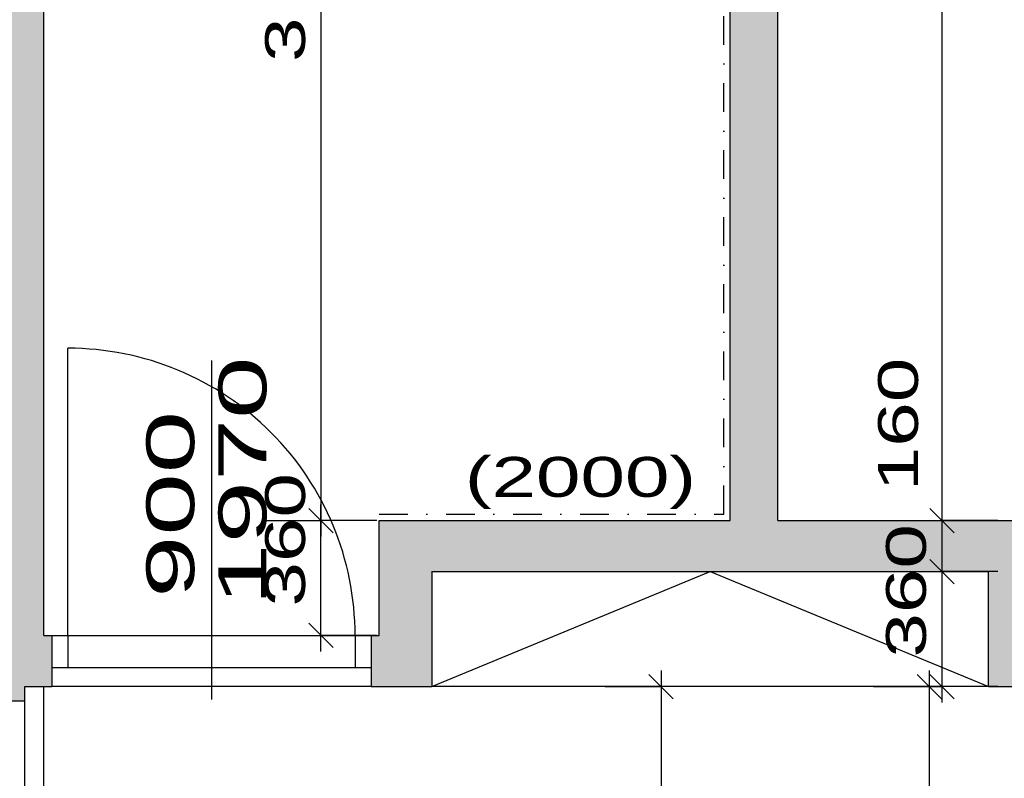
# Model space of a CAD drawing. Extents: x -196363 to 398972, y -489949 to -260582.
# Tile 151 of 256: x 172389 to 175474, y -375035 to -372659. Entities that reach past the tile are written whole.
import ezdxf

# ---------------------------------------------------------------- set-up
doc = ezdxf.new("R2010")
doc.units = 0
doc.header["$MEASUREMENT"] = 0
doc.linetypes.add('DOTDASH', pattern=[1, 0.3, -0.2, 0, -0.2, 0.3])
for name, color, linetype in [('bourani', 15, 'Continuous'), ('koty', 1, 'Continuous'), ('srafbourani', 15, 'Continuous')]:
    doc.layers.add(name, color=color, linetype=linetype)
doc.styles.add('SPIRITTXTSTYLE1', font='ROMAN')
doc.linetypes.add('CERCH2', pattern='A,0,-1,[17,dur+dsp vaclavov.shx,S=0.003401,R=0,X=-1,Y=0],0', length=1)
doc.dimstyles.new('SPIRITSTYLE26', dxfattribs={"dimtxt": 125, "dimasz": 12.7, "dimexe": 175, "dimexo": -175, "dimgap": 50, "dimtad": 1, "dimdec": 3, "dimzin": 0, "dimdsep": 46, "dimlunit": 7, "dimtxsty": 'SPIRITTXTSTYLE1', "dimblk1": '_TICKMARKS26', "dimblk2": '_TICKMARKS26', "dimsah": 1, "dimcen": 0.09, "dimdle": 50, "dimclrd": 1, "dimclre": 1, "dimclrt": 1, "dimadec": 0, "dimazin": 0, "dimtfac": 1, "dimtdec": 4, "dimtofl": 0, "dimtmove": 1, "dimatfit": 0, "dimfxl": 0, "dimtolj": 1, "dimtzin": 0, "dimarcsym": 0})
doc.dimstyles.new('SPIRITSTYLE402', dxfattribs={"dimtxt": 125, "dimasz": 12.7, "dimexe": 175, "dimexo": 945.97345, "dimgap": 50, "dimtad": 1, "dimdec": 3, "dimzin": 0, "dimdsep": 46, "dimlunit": 7, "dimtxsty": 'SPIRITTXTSTYLE1', "dimblk1": '_TICKMARKS402', "dimblk2": '_TICKMARKS402', "dimsah": 1, "dimcen": 0.09, "dimdle": 50, "dimclrd": 1, "dimclre": 1, "dimclrt": 1, "dimadec": 0, "dimazin": 0, "dimtfac": 1, "dimtdec": 4, "dimtofl": 0, "dimtmove": 1, "dimatfit": 0, "dimfxl": 0, "dimtolj": 1, "dimtzin": 0, "dimarcsym": 0})
doc.dimstyles.new('SPIRITSTYLE403', dxfattribs={"dimtxt": 125, "dimasz": 12.7, "dimexe": 175, "dimexo": 10.935936, "dimgap": 50, "dimtad": 1, "dimdec": 3, "dimzin": 0, "dimdsep": 46, "dimlunit": 7, "dimtxsty": 'SPIRITTXTSTYLE1', "dimblk1": '_TICKMARKS403', "dimblk2": '_TICKMARKS403', "dimsah": 1, "dimcen": 0.09, "dimdle": 50, "dimclrd": 1, "dimclre": 1, "dimclrt": 1, "dimadec": 0, "dimazin": 0, "dimtfac": 1, "dimtdec": 4, "dimtofl": 0, "dimtmove": 1, "dimatfit": 0, "dimfxl": 0, "dimtolj": 1, "dimtzin": 0, "dimarcsym": 0})
doc.dimstyles.new('SPIRITSTYLE414', dxfattribs={"dimtxt": 125, "dimasz": 12.7, "dimexe": 175, "dimexo": 338.903503, "dimgap": 50, "dimtad": 1, "dimdec": 3, "dimzin": 0, "dimdsep": 46, "dimlunit": 7, "dimtxsty": 'SPIRITTXTSTYLE1', "dimblk1": '_TICKMARKS414', "dimblk2": '_TICKMARKS414', "dimsah": 1, "dimcen": 0.09, "dimdle": 50, "dimclrd": 1, "dimclre": 1, "dimclrt": 1, "dimadec": 0, "dimazin": 0, "dimtfac": 1, "dimtdec": 4, "dimtofl": 0, "dimtmove": 1, "dimatfit": 0, "dimfxl": 0, "dimtolj": 1, "dimtzin": 0, "dimarcsym": 0})
doc.dimstyles.new('SPIRITSTYLE416', dxfattribs={"dimtxt": 125, "dimasz": 12.7, "dimexe": 175, "dimexo": 6.867968, "dimgap": 50, "dimtad": 1, "dimdec": 3, "dimzin": 0, "dimdsep": 46, "dimlunit": 7, "dimtxsty": 'SPIRITTXTSTYLE1', "dimblk1": '_TICKMARKS416', "dimblk2": '_TICKMARKS416', "dimsah": 1, "dimcen": 0.09, "dimdle": 50, "dimclrd": 1, "dimclre": 1, "dimclrt": 1, "dimadec": 0, "dimazin": 0, "dimtfac": 1, "dimtdec": 4, "dimtofl": 0, "dimtmove": 1, "dimatfit": 0, "dimfxl": 0, "dimtolj": 1, "dimtzin": 0, "dimarcsym": 0})
doc.dimstyles.new('SPIRITSTYLE417', dxfattribs={"dimtxt": 125, "dimasz": 12.7, "dimexe": 175, "dimexo": 1106.856689, "dimgap": 50, "dimtad": 1, "dimdec": 3, "dimzin": 0, "dimdsep": 46, "dimlunit": 7, "dimtxsty": 'SPIRITTXTSTYLE1', "dimblk1": '_TICKMARKS417', "dimblk2": '_TICKMARKS417', "dimsah": 1, "dimcen": 0.09, "dimdle": 50, "dimclrd": 1, "dimclre": 1, "dimclrt": 1, "dimadec": 0, "dimazin": 0, "dimtfac": 1, "dimtdec": 4, "dimtofl": 0, "dimtmove": 1, "dimatfit": 0, "dimfxl": 0, "dimtolj": 1, "dimtzin": 0, "dimarcsym": 0})
pattern_1 = [(45.000008, (858026.688, -24615.152), (-8.41899395, 25.25696945), [0, -23.8125])]

# ---------------------------------------------------------------- blocks, each defined once
blk = doc.blocks.new('_TICKMARKS402')
at = {"color": 1, "linetype": 'Continuous'}
blk.add_line((-3, -3), (3, 3), dxfattribs=at)
blk = doc.blocks.new('*D1032')
at = {"color": 1, "linetype": 'Continuous', "ltscale": 300}
for p, q in [((174398.734375, -374697.875, 1723.800049), (174398.734375, -376382.875, 1723.800049)), ((174223.734375, -374747.875, 1723.800049), (174398.734375, -374747.875, 1723.800049)), ((174573.734375, -374747.875, 1723.800049), (174398.734375, -374747.875, 1723.800049)), ((174223.734375, -376332.875, 1723.800049), (174398.734375, -376332.875, 1723.800049)), ((174573.734375, -376332.875, 1723.800049), (174398.734375, -376332.875, 1723.800049))]:
    blk.add_line(p, q, dxfattribs=at)
at = {"color": 1, "linetype": 'Continuous', "ltscale": 300, "xscale": 12.69999980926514, "yscale": 12.69999980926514, "zscale": 12.69999980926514}
for p, rotation in [((174398.734375, -374747.875, 1723.800049), 90.00000250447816), ((174398.734375, -376332.875, 1723.800049), -90.00000250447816)]:
    blk.add_blockref('_TICKMARKS402', p, dxfattribs=dict(at, rotation=rotation))
at = {"color": 1, "linetype": 'Continuous', "ltscale": 300, "style": 'SPIRITTXTSTYLE1', "width": 1.5}
blk.add_text('1585', height=125, rotation=450.000019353, dxfattribs=at).set_placement((174348.71875, -375653.46875, 1723.800049))
blk = doc.blocks.new('_TICKMARKS403')
at = {"color": 1, "linetype": 'Continuous'}
blk.add_line((-3, -3), (3, 3), dxfattribs=at)
blk = doc.blocks.new('*D1033')
at = {"color": 1, "linetype": 'Continuous', "ltscale": 300}
for p, q in [((175238.765625, -374697.875, 1723.800049), (175238.765625, -384322.875, 1723.800049)), ((175063.765625, -374747.875, 1723.800049), (175238.765625, -374747.875, 1723.800049)), ((175413.765625, -374747.875, 1723.800049), (175238.765625, -374747.875, 1723.800049)), ((175063.765625, -384272.875, 1723.800049), (175238.765625, -384272.875, 1723.800049)), ((175413.765625, -384272.875, 1723.800049), (175238.765625, -384272.875, 1723.800049))]:
    blk.add_line(p, q, dxfattribs=at)
at = {"color": 1, "linetype": 'Continuous', "ltscale": 300, "xscale": 12.69999980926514, "yscale": 12.69999980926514, "zscale": 12.69999980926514}
for p, rotation in [((175238.765625, -374747.875, 1723.800049), 90.00000250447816), ((175238.765625, -384272.875, 1723.800049), -90.00000250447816)]:
    blk.add_blockref('_TICKMARKS403', p, dxfattribs=dict(at, rotation=rotation))
at = {"color": 1, "linetype": 'Continuous', "ltscale": 300, "style": 'SPIRITTXTSTYLE1', "width": 1.5}
blk.add_text('9525', height=125, rotation=450.000019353, dxfattribs=at).set_placement((175188.765625, -379629.40625, 1723.800049))
blk = doc.blocks.new('_TICKMARKS414')
at = {"color": 1, "linetype": 'Continuous'}
blk.add_line((-3, -3), (3, 3), dxfattribs=at)
blk = doc.blocks.new('*D1073')
at = {"color": 1, "linetype": 'Continuous', "ltscale": 300}
for p, q in [((175278.609375, -370407.875, 1723.800049), (175278.609375, -374277.90625, 1723.800049)), ((175103.609375, -370457.875, 1723.800049), (175278.609375, -370457.875, 1723.800049)), ((175453.59375, -370457.875, 1723.800049), (175278.609375, -370457.875, 1723.800049)), ((175103.609375, -374227.90625, 1723.800049), (175278.609375, -374227.90625, 1723.800049)), ((175453.59375, -374227.90625, 1723.800049), (175278.609375, -374227.90625, 1723.800049))]:
    blk.add_line(p, q, dxfattribs=at)
at = {"color": 1, "linetype": 'Continuous', "ltscale": 300, "xscale": 12.69999980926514, "yscale": 12.69999980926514, "zscale": 12.69999980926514}
for p, rotation in [((175278.609375, -370457.875, 1723.800049), 90.00000250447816), ((175278.609375, -374227.90625, 1723.800049), -90.00000250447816)]:
    blk.add_blockref('_TICKMARKS414', p, dxfattribs=dict(at, rotation=rotation))
at = {"color": 1, "linetype": 'Continuous', "ltscale": 300, "style": 'SPIRITTXTSTYLE1', "width": 1.5}
blk.add_text('3770', height=125, rotation=450.000019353, dxfattribs=at).set_placement((175228.59375, -372461.9375, 1723.800049))
blk = doc.blocks.new('_TICKMARKS26')
at = {"color": 1, "linetype": 'Continuous'}
blk.add_line((-3, -3), (3, 3), dxfattribs=at)
blk = doc.blocks.new('*D1074')
at = {"color": 1, "linetype": 'Continuous', "ltscale": 300}
for p, q in [((175278.609375, -374177.90625, 1723.800049), (175278.609375, -374437.90625, 1723.800049)), ((175103.609375, -374227.90625, 1723.800049), (175278.609375, -374227.90625, 1723.800049)), ((175453.59375, -374227.90625, 1723.800049), (175278.609375, -374227.90625, 1723.800049)), ((175103.609375, -374387.875, 1723.800049), (175278.609375, -374387.875, 1723.800049)), ((175453.59375, -374387.875, 1723.800049), (175278.609375, -374387.875, 1723.800049))]:
    blk.add_line(p, q, dxfattribs=at)
at = {"color": 1, "linetype": 'Continuous', "ltscale": 300, "xscale": 12.69999980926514, "yscale": 12.69999980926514, "zscale": 12.69999980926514}
for p, rotation in [((175278.609375, -374227.90625, 1723.800049), 90.00000250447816), ((175278.609375, -374387.875, 1723.800049), -90.00000250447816)]:
    blk.add_blockref('_TICKMARKS26', p, dxfattribs=dict(at, rotation=rotation))
at = {"color": 1, "linetype": 'Continuous', "ltscale": 300, "style": 'SPIRITTXTSTYLE1', "width": 1.5}
blk.add_text('160', height=125, rotation=450.000019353, dxfattribs=at).set_placement((175203.59375, -374135.90625, 1723.800049))
blk = doc.blocks.new('*D1075')
at = {"color": 1, "linetype": 'Continuous', "ltscale": 300}
for p, q in [((175278.609375, -374337.875, 1723.800049), (175278.609375, -374797.875, 1723.800049)), ((175103.609375, -374387.875, 1723.800049), (175278.609375, -374387.875, 1723.800049)), ((175453.59375, -374387.875, 1723.800049), (175278.609375, -374387.875, 1723.800049)), ((175103.609375, -374747.875, 1723.800049), (175278.609375, -374747.875, 1723.800049)), ((175453.59375, -374747.875, 1723.800049), (175278.609375, -374747.875, 1723.800049))]:
    blk.add_line(p, q, dxfattribs=at)
at = {"color": 1, "linetype": 'Continuous', "ltscale": 300, "xscale": 12.69999980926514, "yscale": 12.69999980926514, "zscale": 12.69999980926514}
for p, rotation in [((175278.609375, -374387.875, 1723.800049), 90.00000250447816), ((175278.609375, -374747.875, 1723.800049), -90.00000250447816)]:
    blk.add_blockref('_TICKMARKS26', p, dxfattribs=dict(at, rotation=rotation))
at = {"color": 1, "linetype": 'Continuous', "ltscale": 300, "style": 'SPIRITTXTSTYLE1', "width": 1.5}
blk.add_text('360', height=125, rotation=450.000019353, dxfattribs=at).set_placement((175228.59375, -374657.1875, 1723.800049))
blk = doc.blocks.new('_TICKMARKS416')
at = {"color": 1, "linetype": 'Continuous'}
blk.add_line((-3, -3), (3, 3), dxfattribs=at)
blk = doc.blocks.new('*D1077')
at = {"color": 1, "linetype": 'Continuous', "ltscale": 300}
for p, q in [((173332.875, -374637.90625, 1723.80005), (173332.875, -374177.90625, 1723.80005)), ((173157.875, -374227.90625, 1723.80005), (173332.875, -374227.90625, 1723.80005)), ((173507.875, -374227.90625, 1723.80005), (173332.875, -374227.90625, 1723.80005)), ((173157.875, -374587.875, 1723.80005), (173332.875, -374587.875, 1723.80005)), ((173507.875, -374587.875, 1723.80005), (173332.875, -374587.875, 1723.80005))]:
    blk.add_line(p, q, dxfattribs=at)
at = {"color": 1, "linetype": 'Continuous', "ltscale": 300, "xscale": 12.69999980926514, "yscale": 12.69999980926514, "zscale": 12.69999980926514}
for p, rotation in [((173332.875, -374227.90625, 1723.80005), 90.00000250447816), ((173332.875, -374587.875, 1723.80005), 270.0000006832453)]:
    blk.add_blockref('_TICKMARKS416', p, dxfattribs=dict(at, rotation=rotation))
at = {"color": 1, "linetype": 'Continuous', "ltscale": 300, "style": 'SPIRITTXTSTYLE1', "width": 1.5}
blk.add_text('360', height=125, rotation=90.0000025, dxfattribs=at).set_placement((173282.875, -374497.21875, 1723.80005))
blk = doc.blocks.new('_TICKMARKS417')
at = {"color": 1, "linetype": 'Continuous'}
blk.add_line((-3, -3), (3, 3), dxfattribs=at)
blk = doc.blocks.new('*D1079')
at = {"color": 1, "linetype": 'Continuous', "ltscale": 300}
for p, q in [((173332.875, -371077.875, 1723.80005), (173332.875, -374277.90625, 1723.80005)), ((173157.875, -371127.875, 1723.80005), (173332.875, -371127.875, 1723.80005)), ((173507.875, -371127.875, 1723.80005), (173332.875, -371127.875, 1723.80005)), ((173157.875, -374227.90625, 1723.80005), (173332.875, -374227.90625, 1723.80005)), ((173507.875, -374227.90625, 1723.80005), (173332.875, -374227.90625, 1723.80005))]:
    blk.add_line(p, q, dxfattribs=at)
at = {"color": 1, "linetype": 'Continuous', "ltscale": 300, "xscale": 12.69999980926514, "yscale": 12.69999980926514, "zscale": 12.69999980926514}
for p, rotation in [((173332.875, -371127.875, 1723.80005), 90.00000250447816), ((173332.875, -374227.90625, 1723.80005), -90.00000250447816)]:
    blk.add_blockref('_TICKMARKS417', p, dxfattribs=dict(at, rotation=rotation))
at = {"color": 1, "linetype": 'Continuous', "ltscale": 300, "style": 'SPIRITTXTSTYLE1', "width": 1.5}
blk.add_text('3100', height=125, rotation=450.00001935, dxfattribs=at).set_placement((173282.875, -372790.96875, 1723.80005))

msp = doc.modelspace()

# ---------------------------------------------------------------- hatches: boundary and pattern name
at = {"layer": 'srafbourani', "linetype": 'Continuous', "ltscale": 300}
h = msp.add_hatch(dxfattribs=at)
h.set_pattern_fill('Nasyp-1', color=15, scale=23.8125, angle=45.00000808, style=0, pattern_type=2)
h.set_pattern_definition(pattern_1)
h.paths.add_polyline_path([(171514.73438, -374587.875), (171514.73438, -374747.875), (172304.71875, -374747.875), (172364.70312, -374747.875), (172364.70312, -374792.90625), (172404.73438, -374792.90625), (172404.73438, -374747.875), (172464.70312, -374747.875), (172489.71875, -374747.875), (172489.71875, -374687.875), (172489.71875, -374587.875), (172464.70312, -374587.875), (172464.70312, -370457.875), (172294.70312, -370457.875), (172294.70312, -374587.875)], flags=0)
h = msp.add_hatch(dxfattribs=at)
h.set_pattern_fill('Nasyp-1', color=15, scale=23.8125, angle=45.00000808, style=0, pattern_type=2)
h.set_pattern_definition(pattern_1)
h.paths.add_polyline_path([(175424.70312, -374387.875), (175424.70312, -374747.875), (175614.70312, -374747.875), (175614.70312, -374687.875), (175614.70312, -374587.875), (175614.70312, -374227.90625), (174764.70312, -374227.90625), (174764.70312, -371117.875), (174344.70312, -371117.875), (174344.70312, -371127.875), (174614.73438, -371127.875), (174614.73438, -374227.90625), (173514.75, -374227.90625), (173514.75, -374587.875), (173489.73438, -374587.875), (173489.73438, -374687.875), (173489.73438, -374747.875), (173679.75, -374747.875), (173679.75, -374387.875)], flags=0)

# ---------------------------------------------------------------- linework, layer by layer
at = {"layer": 'bourani', "color": 15, "linetype": 'Continuous', "ltscale": 300}
for p, q in [((172464.70312, -374587.875, 2623.80005), (172464.70312, -370457.875, 2623.80005)), ((174764.70312, -374227.90625, 2623.80005), (174764.70312, -370457.875, 2623.80005)), ((174614.73438, -374227.90625, 2623.80005), (174614.73438, -371127.875, 2623.80005)), ((172539.71875, -374587.875, 2623.80005), (172539.71875, -373687.90625, 2623.80005)), ((173514.75, -374227.90625, 2623.80005), (174614.73438, -374227.90625, 2623.80005)), ((173514.75, -374587.875, 2623.80005), (173514.75, -374227.90625, 2623.80005)), ((174764.70312, -374227.90625, 2623.80005), (175614.70312, -374227.90625, 2623.80005)), ((173679.75, -374387.875, 2623.80005), (173679.75, -374747.875, 2623.80005)), ((173679.75, -374387.875, 2623.80005), (175424.70312, -374387.875, 2623.80005)), ((173679.75, -374747.875, 2623.80005), (174552.21875, -374387.875, 2623.80005)), ((174552.21875, -374387.875, 2623.80005), (175424.70312, -374747.875, 2623.80005)), ((175424.70312, -374747.875, 2623.80005), (175424.70312, -374387.875, 2623.80005)), ((172464.70312, -374587.875, 2623.80005), (172489.71875, -374587.875, 2623.80005)), ((172489.71875, -374587.875, 2623.80005), (172539.71875, -374587.875, 2623.80005)), ((172539.71875, -374587.875, 2623.80005), (172539.71875, -374687.875, 2623.80005)), ((173439.73438, -374587.875, 2623.80005), (173489.73438, -374587.875, 2623.80005)), ((173439.73438, -374587.875, 2623.80005), (173439.73438, -374687.875, 2623.80005)), ((173489.73438, -374587.875, 2623.80005), (173514.75, -374587.875, 2623.80005)), ((172489.71875, -374687.875, 2623.80005), (172489.71875, -374747.875, 2623.80005)), ((172489.71875, -374687.875, 2623.80005), (172539.71875, -374687.875, 2623.80005)), ((173439.73438, -374687.875, 2623.80005), (173489.73438, -374687.875, 2623.80005)), ((173489.73438, -374687.875, 2623.80005), (173489.73438, -374747.875, 2623.80005)), ((172404.73438, -374747.875, 2623.80005), (172464.70312, -374747.875, 2623.80005)), ((172404.73438, -374792.90625, 2623.80005), (172404.73438, -374747.875, 2623.80005)), ((172464.70312, -374747.875, 2623.80005), (172489.71875, -374747.875, 2623.80005)), ((172464.70312, -374747.875, 2623.80005), (172464.70312, -374747.875, 2623.80005)), ((173489.73438, -374747.875, 2623.80005), (173679.75, -374747.875, 2623.80005)), ((175424.70312, -374747.875, 2623.80005), (173679.75, -374747.875, 2623.80005)), ((175424.70312, -374747.875, 2623.80005), (175614.70312, -374747.875, 2623.80005)), ((172364.70312, -374792.90625, 2623.80005), (172404.73438, -374792.90625, 2623.80005))]:
    msp.add_line(p, q, dxfattribs=at)
at = {"layer": 'bourani', "color": 15, "linetype": 'DOTDASH', "ltscale": 300}
for p, q in [((174594.73438, -374207.90625, 4347.59961), (174594.73438, -371147.875, 4347.59961)), ((173514.75, -374207.90625, 4347.59961), (174594.73438, -374207.90625, 4347.59961))]:
    msp.add_line(p, q, dxfattribs=at)
at = {"layer": 'bourani', "color": 15, "linetype": 'Continuous', "ltscale": 250}
msp.add_line((172989.73438, -373725.96875, 1723.80005), (172989.73438, -374788.125, 1723.80005), dxfattribs=at)
at = {"layer": 'bourani', "color": 15, "linetype": 'Continuous', "ltscale": 304.799988}
for p, q in [((172489.71875, -374587.875, 1723.80005), (172489.71875, -374687.875, 1723.80005)), ((173489.73438, -374587.875, 1723.80005), (173489.73438, -374687.875, 1723.80005))]:
    msp.add_line(p, q, dxfattribs=at)
at = {"layer": 'bourani', "color": 15, "linetype": 'Continuous', "ltscale": 370.000031}
for p, q in [((172539.71875, -374587.875, 1723.80005), (173439.73438, -374587.875, 1723.80005)), ((172539.71875, -374687.875, 1723.80005), (173439.73438, -374687.875, 1723.80005))]:
    msp.add_line(p, q, dxfattribs=at)
at = {"layer": 'bourani', "color": 15, "linetype": 'CERCH2', "ltscale": 300}
for p, q in [((172464.70312, -376287.875, 2623.80005), (172464.70312, -374747.875, 2623.80005)), ((173489.73438, -374747.875, 2623.80005), (172489.71875, -374747.875, 2623.80005)), ((172404.73438, -376242.875, 3447.6001), (172404.73438, -374770.375, 3447.6001))]:
    msp.add_line(p, q, dxfattribs=at)
at = {"layer": 'bourani', "color": 15, "linetype": 'Continuous', "ltscale": 300}
msp.add_arc((172539.71875, -374587.875, 2623.80005), 899.99469, 0, 90.00039866, dxfattribs=at)
msp.add_point((172989.73438, -374587.875, 2623.80005), dxfattribs=at)
at = {"layer": 'bourani', "color": 15, "linetype": 'Continuous', "ltscale": 304.799988}
msp.add_point((172989.73438, -374587.875, 1723.80005), dxfattribs=at)
at = {"layer": 'bourani', "color": 15, "linetype": 'Continuous', "ltscale": 250}
for p in [(172989.73438, -374587.875, 1723.80005), (172989.73438, -374687.875, 1723.80005)]:
    msp.add_point(p, dxfattribs=at)

# ---------------------------------------------------------------- texts
at = {"layer": 'bourani', "color": 15, "linetype": 'Continuous', "ltscale": 250, "style": 'SPIRITTXTSTYLE1', "width": 1.75}
for s, p in [('1970', (173161.67188, -374494.59375)), ('900', (172935.60938, -374470.03125))]:
    msp.add_text(s, height=150, rotation=90.0000025, dxfattribs=at).set_placement(p)
at = {"layer": 'bourani', "color": 15, "linetype": 'DOTDASH', "ltscale": 300, "style": 'SPIRITTXTSTYLE1', "width": 1.5}
msp.add_text('(2000)', height=125, dxfattribs=at).set_placement((173783.625, -374153.46875, 2623.80005))

# ---------------------------------------------------------------- dimensions: what is measured, and where the dimension line sits
at = {"layer": 'koty', "color": 1, "linetype": 'Continuous', "ltscale": 300}
for base, p1, p2, dimstyle, picture, middle in [((175278.60938, -370457.875, 1723.80005), (174764.70312, -370457.875, 1723.80005), (174764.70312, -374227.90625, 1723.80005), 'SPIRITSTYLE414', '*D1073', (175278.60938, -372342.90625, 1723.80005)), ((173332.875, -371127.875, 1723.80005), (174614.73438, -371127.875, 1723.80005), (174614.73438, -374227.90625, 1723.80005), 'SPIRITSTYLE417', '*D1079', (173332.875, -372677.875, 1723.80005)), ((173332.875, -374587.875, 1723.80005), (173514.75, -374587.875, 1723.80005), (173514.75, -374227.90625, 1723.80005), 'SPIRITSTYLE416', '*D1077', (173332.875, -374407.90625, 1723.80005)), ((175278.60938, -374387.875, 1723.80005), (175278.60938, -374387.875, 1723.80005), (175238.76562, -374747.875, 1723.80005), 'SPIRITSTYLE26', '*D1075', (175278.60938, -374567.90625, 1723.80005)), ((174398.73438, -374747.875, 1723.80005), (175519.70312, -374747.875, 1723.80005), (174779.73438, -376332.875, 1723.80005), 'SPIRITSTYLE402', '*D1032', (174398.73438, -375540.375, 1723.80005)), ((175238.76562, -374747.875, 1723.80005), (175424.70312, -374747.875, 1723.80005), (175112.21875, -384272.875, 1723.80005), 'SPIRITSTYLE403', '*D1033', (175238.76562, -379510.375, 1723.80005))]:
    dim = msp.add_linear_dim(base=base, p1=p1, p2=p2, angle=90.0000025, dimstyle=dimstyle, dxfattribs=at)
    dim.commit()
    dim.dimension.update_dxf_attribs({"geometry": picture, "text_midpoint": middle})
dim = msp.add_linear_dim(base=(175278.60938, -374227.90625, 1723.80005), p1=(175278.60938, -374227.90625, 1723.80005), p2=(175278.60938, -374387.875, 1723.80005), angle=90.0000025, dimstyle='SPIRITSTYLE26', dxfattribs=at)
dim.commit()
dim.dimension.update_dxf_attribs({"geometry": '*D1074', "text_midpoint": (175352.39062, -374135.90625), "dimtype": 160})

doc.saveas('drawing.dxf')
